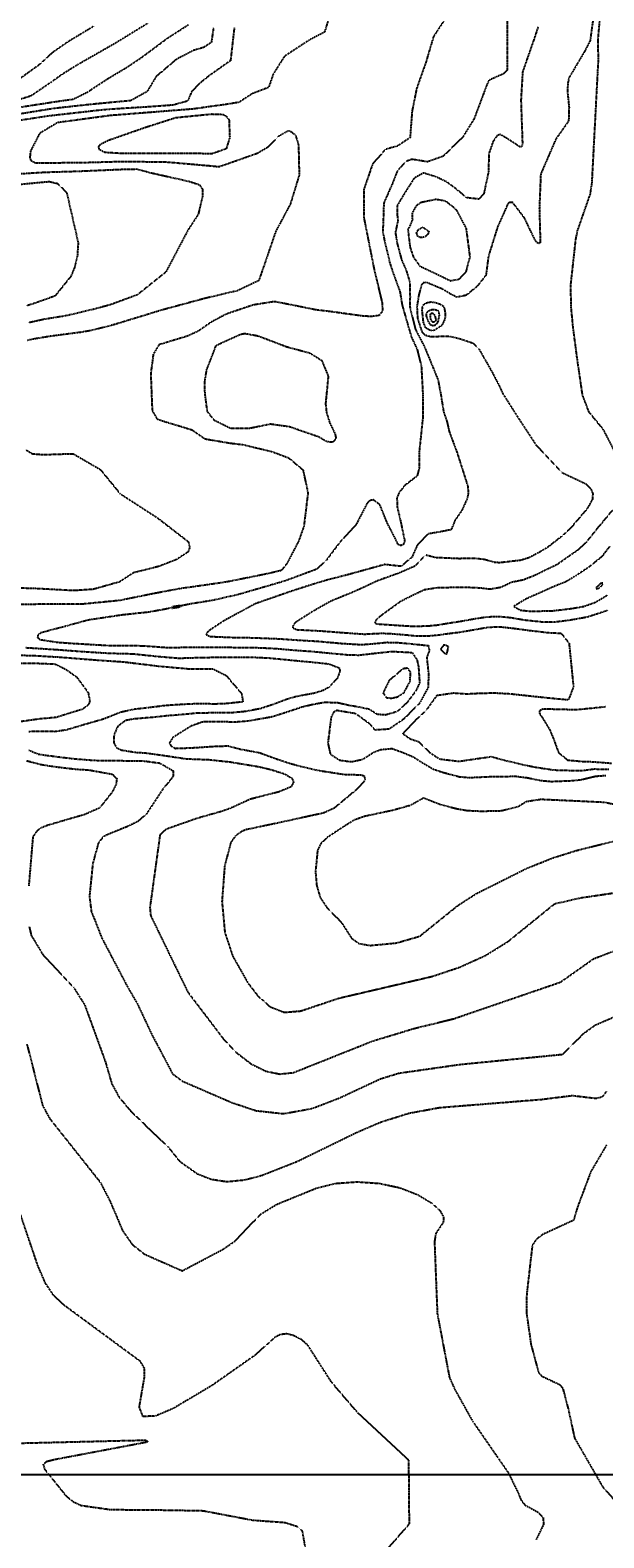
# Model space of a CAD drawing. Header units: feet. Extents: x 2234729 to 2255890, y 588345 to 614924.
# Tile 47 of 88: x 2247170 to 2247503, y 594634 to 595510. Entities that reach past the tile are written whole.
import ezdxf

# ---------------------------------------------------------------- set-up
doc = ezdxf.new("R2010")
doc.units = ezdxf.units.FT
doc.header["$MEASUREMENT"] = 0
doc.linetypes.add('OhDOT_USTN3', pattern=[0.22, 0.165, -0.055])
for name, color, linetype in [('DT_X_Contour_Major', 132, 'OhDOT_USTN3'), ('DT_X_Contour_Minor', 136, 'OhDOT_USTN3'), ('DT_X_Contour_Text', 251, 'Continuous')]:
    doc.layers.add(name, color=color, linetype=linetype)
doc.styles.add('L100', font='cceo.shx', dxfattribs={"height": 2})
picture_1 = doc.add_image_def('image1.sid', size_in_pixel=(17786, 6468))

msp = doc.modelspace()

# ---------------------------------------------------------------- linework, layer by layer
at = {"layer": 'DT_X_Contour_Major'}
for points in [[(2247447.03, 595519.93), (2247447.02, 595486.59), (2247444.83, 595484.3), (2247436.43, 595480.58), (2247435.19, 595477.94), (2247427.77, 595458.21), (2247421.13, 595447.48), (2247409.83, 595436.47), (2247400.74, 595433.19), (2247391.64, 595434.65), (2247388.38, 595433.46), (2247385.98, 595431.01), (2247383.13, 595427.72), (2247380.28, 595420.49), (2247375.32, 595409.23), (2247374.98, 595398.2), (2247374.73, 595392.44), (2247375.7, 595387.58), (2247378.8, 595374.49), (2247380.9, 595368.22), (2247384.66, 595357.97), (2247385.94, 595350.26), (2247386.43, 595348.47), (2247391.27, 595331.66), (2247394.69, 595324.32), (2247397.12, 595314.49), (2247398.01, 595297.88), (2247398.04, 595285.16), (2247395.89, 595264.83), (2247395.89, 595255.33), (2247394.65, 595250.71), (2247387.42, 595245.18), (2247384.22, 595241.07), (2247382.96, 595238.14), (2247383.17, 595232.48), (2247384.85, 595225.55), (2247387.43, 595213.19), (2247386.79, 595211), (2247385.32, 595210.34), (2247383.69, 595210.92), (2247381.98, 595214.51), (2247377.27, 595223.63), (2247373.06, 595234.02), (2247369.31, 595236.88), (2247367.65, 595236.67), (2247365.78, 595235.16), (2247359.28, 595222.59), (2247349.26, 595211.59), (2247342.14, 595202.07), (2247336.38, 595196.62), (2247317.67, 595189.7), (2247291.17, 595181.98), (2247275.9, 595178.5), (2247263.47, 595176.52), (2247247.1, 595173.14), (2247238.71, 595171.65), (2247223.09, 595169.99), (2247203.55, 595167.04), (2247191.21, 595163.65), (2247176.02, 595159.62), (2247174.43, 595158.23), (2247174.27, 595157.05), (2247175.63, 595155.8), (2247185.75, 595154.24), (2247194.36, 595153.6), (2247214.52, 595152.42), (2247235, 595152.21), (2247244.32, 595151.57), (2247249.69, 595151.14), (2247260.25, 595151.31), (2247285.8, 595151.27), (2247299.44, 595151.19), (2247311.86, 595150.65), (2247324.53, 595149.55), (2247334.36, 595148.85), (2247344.45, 595147.86), (2247353.78, 595146.99), (2247360.88, 595146.78), (2247370.46, 595147.87), (2247380.13, 595148.9), (2247391.77, 595148.26), (2247394.6, 595143.99), (2247395.5, 595139.89), (2247396.1, 595130.63), (2247394.09, 595126.12), (2247388.65, 595118.99), (2247383.24, 595114.13), (2247382.43, 595113.72), (2247376.28, 595111.95), (2247371.5, 595112.29), (2247366.88, 595115.25), (2247360.92, 595116.51), (2247354.96, 595117.54), (2247348.4, 595119.02), (2247340.85, 595119.21), (2247333.84, 595117.94), (2247327.59, 595116.43), (2247318.35, 595113.35), (2247310.84, 595110.94), (2247309.35, 595110.64), (2247296.68, 595108.42), (2247289.4, 595107.82), (2247276.87, 595108.04), (2247270.08, 595107.89), (2247263.52, 595105.59), (2247252.75, 595098.81), (2247250.87, 595095.79), (2247251.6, 595094.16), (2247254.16, 595092.6), (2247263.06, 595092.88), (2247278.65, 595093.88), (2247285.14, 595094.01), (2247292.15, 595092.12), (2247303.04, 595090.13), (2247304.1, 595089.76), (2247313.8, 595086.2), (2247319.85, 595084.19), (2247326.93, 595082.18), (2247337.77, 595079.72), (2247352.13, 595077.52), (2247362.05, 595077.21), (2247363.86, 595076.65), (2247364.47, 595074.41), (2247363.29, 595072.69), (2247359.43, 595068.62), (2247346.58, 595057.9), (2247340.39, 595055.05), (2247315.88, 595049.67), (2247295.38, 595045.35), (2247292.92, 595044.37), (2247289.14, 595041.7), (2247286.5, 595038.03), (2247282.9, 595024.46), (2247281.35, 595003.62), (2247283.02, 594985.66), (2247287.58, 594971.93), (2247296.34, 594956.49), (2247302.25, 594948.79), (2247309.28, 594942.53), (2247317.55, 594939.31), (2247327.12, 594940.1), (2247349.25, 594947.54), (2247403.74, 594960.26), (2247419.47, 594965.55), (2247434.42, 594972.34), (2247447.55, 594980.49), (2247474.57, 595002.36), (2247489.71, 595005.83), (2247553.1, 595015.12)], [(2247204.96, 595474.87), (2247215.25, 595481.65), (2247225.56, 595487.75), (2247234.62, 595493.81), (2247250.15, 595505.35), (2247262, 595512.94)], [(2247164.51, 595465.07), (2247187.8, 595468.65), (2247194.79, 595469.57), (2247203.33, 595473.74), (2247204.96, 595474.87)], [(2247376.95, 594627.09), (2247390.22, 594642.27), (2247389.9, 594679.15), (2247360.47, 594706.42), (2247345.01, 594724.47), (2247331.12, 594746.15), (2247327.45, 594749.23), (2247323.12, 594751.51), (2247318.84, 594752.57), (2247315.16, 594752.14), (2247311.96, 594750.5), (2247300.79, 594740.34), (2247275.42, 594722.5), (2247252.9, 594709.14), (2247242.44, 594704.74), (2247235.44, 594704.64), (2247233.37, 594710.07), (2247236.27, 594726.86), (2247236.46, 594732.42), (2247234.06, 594736.47), (2247189.72, 594769.17), (2247183.63, 594774.87), (2247178.75, 594782.15), (2247174.41, 594792.27), (2247162.52, 594827.32)]]:
    msp.add_lwpolyline(points, dxfattribs=at)
at = {"layer": 'DT_X_Contour_Minor'}
for points in [[(2247498.18, 595525.24), (2247495.12, 595503.51), (2247492.04, 595497.52), (2247484.35, 595484.49), (2247482.84, 595481.92), (2247482.14, 595478.59), (2247482.07, 595473.04), (2247482.91, 595464.93), (2247482.67, 595456.91), (2247475.28, 595446.46), (2247466.46, 595426.06), (2247465.66, 595406.32), (2247466.21, 595386.29), (2247465.43, 595385.76), (2247464.21, 595386.29), (2247463.03, 595388.12), (2247456.98, 595400.7), (2247450.17, 595409.63), (2247448.37, 595409.63), (2247447.35, 595408.77), (2247445.33, 595404.09), (2247441.4, 595395.4), (2247436.1, 595378.4), (2247434.64, 595367.34), (2247429.52, 595360.87), (2247423.15, 595355.68), (2247417.73, 595354.58), (2247414.32, 595356.29), (2247409.68, 595359.16), (2247400.22, 595363.15), (2247398.26, 595362.94), (2247397.16, 595361.72), (2247395.64, 595355.81), (2247394.56, 595349.14), (2247394.91, 595342.46), (2247397.44, 595334.42), (2247399.4, 595332.62), (2247402.91, 595331.72), (2247407.85, 595331.89), (2247412.95, 595332.01), (2247419.44, 595330.54), (2247427.28, 595327.89), (2247430.51, 595324.65), (2247438.14, 595311.25), (2247442.38, 595303.15), (2247444.54, 595298.43), (2247453.05, 595285.03), (2247463.69, 595268.85), (2247479.02, 595252.67), (2247492.76, 595246.17), (2247495.63, 595243.37), (2247496.69, 595240.51), (2247496.45, 595237.09), (2247493.73, 595232.19), (2247492.71, 595230.91), (2247483.89, 595220.53), (2247478.08, 595215.26), (2247470.57, 595209.38), (2247466.18, 595206.74), (2247459.61, 595203.24), (2247454.78, 595201.77), (2247442.8, 595200.38), (2247439.88, 595200.5), (2247433.47, 595202.3), (2247428.48, 595202.81), (2247418.84, 595202.74), (2247405.47, 595203.32), (2247399.58, 595204.82), (2247393.61, 595198.48), (2247383.01, 595193.88), (2247381.89, 595193.56), (2247370.9, 595189.56), (2247362.68, 595185.63), (2247356.56, 595182.94), (2247344.55, 595178.05), (2247333.96, 595172.04), (2247324.39, 595165.94), (2247322.68, 595164.15), (2247322.44, 595162.6), (2247324.96, 595161.52), (2247338.81, 595160.82), (2247347.89, 595160.12), (2247349.54, 595159.98), (2247364.08, 595158.95), (2247373.98, 595159.46), (2247378.59, 595159.29), (2247387.87, 595158.58), (2247394.82, 595157.85), (2247401.18, 595157.92), (2247407.18, 595158.48), (2247412.38, 595159.24), (2247419.06, 595160.05), (2247425.64, 595161.16), (2247436.05, 595162.99), (2247442.91, 595163.23), (2247452.28, 595162.14), (2247459.63, 595161.12), (2247472.63, 595159.64), (2247478.26, 595159.52), (2247482.91, 595153.69), (2247485.46, 595128.25), (2247482.51, 595120.66), (2247470.66, 595121.77), (2247462.37, 595122.66), (2247448.99, 595124.11), (2247439.87, 595124.63), (2247431.48, 595124.47), (2247423.55, 595124.07), (2247415.74, 595124.59), (2247406.02, 595123.21), (2247400.01, 595114.79), (2247394.48, 595109.64), (2247386.35, 595101.12), (2247390.86, 595098.05), (2247395.52, 595096.5), (2247401.91, 595090.26), (2247407.74, 595086.45), (2247418.96, 595085.08), (2247423.14, 595085.72), (2247437.8, 595087.82), (2247446.12, 595085.53), (2247457.29, 595082.91), (2247464.18, 595081.55), (2247474.32, 595080.05), (2247483.15, 595079.82), (2247490.19, 595079.7), (2247497.41, 595080.64), (2247506.08, 595080.43)], [(2247516.29, 595251.69), (2247502.93, 595277.65), (2247495.03, 595287.23), (2247494.48, 595288.03), (2247490.78, 595297.75), (2247487.53, 595320.06), (2247485.32, 595336.86), (2247484.19, 595348.49), (2247483.92, 595361.36), (2247486.84, 595387.98), (2247487.91, 595393.31), (2247495.29, 595414.48), (2247496.28, 595420.82), (2247500.04, 595492.84), (2247499.75, 595503.14), (2247501.63, 595525.74)], [(2247410.26, 595515.22), (2247404.17, 595505.91), (2247399.81, 595491.08), (2247394.39, 595475.79), (2247391.74, 595462.6), (2247390.59, 595447.24), (2247383.48, 595442.45), (2247376.39, 595440.42), (2247369.14, 595432.44), (2247368.59, 595431.26), (2247363.76, 595417.23), (2247363.78, 595400.61), (2247369.73, 595370.7), (2247374.3, 595351.52), (2247374.67, 595346.74), (2247372.71, 595343.99), (2247368.25, 595343.37), (2247363.33, 595343.6), (2247343.93, 595346.25), (2247335.78, 595347.23), (2247324.02, 595349.63), (2247312.36, 595351.93), (2247311.28, 595351.92), (2247299.57, 595350.08), (2247283.89, 595344.78), (2247275.19, 595340.18), (2247267.55, 595334.85), (2247261.05, 595331.9), (2247244.8, 595326.99), (2247241.47, 595321.57), (2247239.97, 595310.27), (2247240.83, 595288.78), (2247243.61, 595283.94), (2247247.56, 595282.55), (2247256.85, 595279.78), (2247263.99, 595277.54), (2247271.42, 595272.38), (2247272.81, 595272.11), (2247286.04, 595269.87), (2247293.25, 595269.03), (2247302.19, 595266.92), (2247310.64, 595264.86), (2247320.05, 595261.31), (2247328.37, 595254.33), (2247331.27, 595241.03), (2247328.92, 595221.62), (2247325.95, 595213.11), (2247318.93, 595199.65), (2247315.72, 595195.83), (2247308.19, 595194.06), (2247286.44, 595189.66), (2247281.41, 595188.78), (2247256.33, 595185.21), (2247241.85, 595182.48), (2247222.01, 595178.45), (2247200.36, 595176.34), (2247180.87, 595176.36), (2247149.39, 595175.82)], [(2247344.26, 595519.38), (2247340.92, 595508.54), (2247332.15, 595503.96), (2247317.59, 595494.41), (2247311.09, 595484.15), (2247308.47, 595476.41), (2247298.98, 595472.78), (2247291.23, 595467.76), (2247283.35, 595466.47), (2247264.41, 595463.85), (2247237.87, 595461.74), (2247216.68, 595460.09), (2247185.94, 595455.98), (2247175.45, 595449.71), (2247170.11, 595439.3), (2247169.78, 595435.67), (2247170.35, 595433.95), (2247173.13, 595432.58), (2247175.62, 595432.59), (2247201.86, 595432.85), (2247223.15, 595433.44), (2247249, 595433.16), (2247273.07, 595431.07), (2247279.68, 595430.41), (2247285.86, 595432.58), (2247301.97, 595438.27), (2247308.07, 595441.87), (2247314.87, 595448.55), (2247319.95, 595451.34), (2247321.54, 595450.73), (2247324.03, 595448.77), (2247325.74, 595443.04), (2247325.99, 595435.91), (2247326.17, 595425.44), (2247321.02, 595408.58), (2247312.55, 595392.78), (2247305.82, 595373.13), (2247302.73, 595364.25), (2247290.33, 595358.33), (2247271.18, 595353.82), (2247247.2, 595347.31), (2247242.39, 595345.88), (2247219.19, 595338.76), (2247205.86, 595335.29), (2247199.25, 595334.17), (2247182.06, 595331.94), (2247171.13, 595330.13), (2247168.15, 595329.44)], [(2247237.97, 595513.45), (2247219.24, 595501.94), (2247198.02, 595489.86), (2247188.64, 595484.04), (2247182.1, 595479.41), (2247170.45, 595471.45), (2247161.84, 595468.72)], [(2247276.36, 595510.75), (2247275.17, 595502.51), (2247270.85, 595499.66), (2247265, 595497.96), (2247254.98, 595492.78), (2247243.12, 595482.74), (2247237.86, 595473.97), (2247228.41, 595468.73), (2247205.03, 595466.51), (2247184.06, 595464.2), (2247162, 595460.66)], [(2247206.84, 595511.86), (2247192.17, 595503.07), (2247182.88, 595496.62), (2247174.55, 595489.09), (2247162.52, 595480.41)], [(2247288.52, 595511.3), (2247286.29, 595491.93), (2247274.14, 595483.37), (2247268.22, 595478.62), (2247263.77, 595474.06), (2247261.43, 595468.48), (2247252.99, 595466.14), (2247238.64, 595465.09), (2247216.53, 595463.7), (2247211.16, 595463.24), (2247180.33, 595459.74), (2247164.62, 595457.33)], [(2247464.91, 595511.43), (2247462.52, 595504.32), (2247455.93, 595485.45), (2247454.98, 595469.02), (2247455.84, 595443.79), (2247455.35, 595441.87), (2247454.29, 595441.87), (2247452.86, 595442.93), (2247445.66, 595447.53), (2247442.86, 595449.13), (2247441.11, 595448.36), (2247438.8, 595445.06), (2247436.41, 595438.13), (2247436.06, 595427.11), (2247433.46, 595414.83), (2247430.56, 595411.53), (2247423.47, 595412.33), (2247417.15, 595417.63), (2247411.71, 595421.6), (2247405.82, 595424.42), (2247398.34, 595426.71), (2247392.99, 595423.74), (2247387.46, 595415.08), (2247383.1, 595407.76), (2247383.08, 595402.75), (2247383.53, 595398.94), (2247382.02, 595392.23), (2247383.14, 595385.56), (2247385.72, 595376.06), (2247388.32, 595370.25), (2247390.48, 595363.22), (2247390.56, 595354.81), (2247390.49, 595348.81), (2247393.73, 595335.86), (2247398.99, 595325.68), (2247406.78, 595306.74), (2247408.45, 595298), (2247410.04, 595288.09), (2247412, 595282.46), (2247413.33, 595276.56), (2247417.88, 595264.34), (2247424.17, 595244.64), (2247424.34, 595240.64), (2247423.81, 595237.78), (2247420.69, 595230.82), (2247416.74, 595225.08), (2247414.47, 595219.57), (2247409.02, 595218.48), (2247400.95, 595217.08), (2247394.8, 595210.63), (2247391.73, 595203.7), (2247385.42, 595198.3), (2247375.74, 595199.33), (2247373.86, 595198.8), (2247355.09, 595193.58), (2247343.12, 595190.54), (2247332.06, 595187.21), (2247320.76, 595183.52), (2247300.74, 595176.58), (2247282.2, 595166.51), (2247273.15, 595160.47), (2247272.17, 595158.72), (2247274.3, 595157.58), (2247288.65, 595156.99), (2247299.31, 595156.85), (2247314.4, 595156.25), (2247324.74, 595155.53), (2247336.59, 595154.83), (2247344.32, 595154.15), (2247351.66, 595153.49), (2247362.48, 595152.86), (2247370.5, 595153.48), (2247377.05, 595154.18), (2247383.2, 595154.04), (2247389.98, 595153.45), (2247401.24, 595152.29), (2247401.78, 595149.44), (2247400.28, 595145.34), (2247401.25, 595136.13), (2247401.32, 595135.28), (2247401.04, 595127.88), (2247396.09, 595118.82), (2247392.32, 595115.04), (2247391.57, 595114.32), (2247386.83, 595109.51), (2247378.38, 595103.75), (2247370.23, 595103.23), (2247367.21, 595106.69), (2247359.09, 595112.69), (2247348.06, 595114.56), (2247346.27, 595113.67), (2247344.72, 595110.72), (2247342.86, 595095.73), (2247344.27, 595089.22), (2247349.74, 595085.75), (2247356.39, 595084.84), (2247363.08, 595086.23), (2247369.07, 595090.13), (2247373.63, 595091.95), (2247380.14, 595092.5), (2247386.63, 595090.13), (2247392.51, 595087.61), (2247397.21, 595084.62), (2247403.95, 595080.6), (2247409.4, 595078.76), (2247419.24, 595076.11), (2247425.15, 595075.66), (2247439.53, 595076.29), (2247452.32, 595076.37), (2247458.55, 595075.57), (2247466.82, 595073.89), (2247472.74, 595073.4), (2247484.2, 595073.83), (2247489.73, 595074.39), (2247498.34, 595076.44), (2247504.37, 595076.9)], [(2247213.33, 595438.6), (2247210.22, 595440.2), (2247209.77, 595442.07), (2247211.12, 595443.67), (2247215.57, 595445.83), (2247237.25, 595453.39), (2247254.51, 595458.92), (2247275.41, 595460.99), (2247282.02, 595460.75), (2247283.89, 595459.65), (2247285.43, 595457.66), (2247285.85, 595447.25), (2247283.81, 595440.76), (2247275.71, 595437.89), (2247258.82, 595438.04), (2247223.19, 595438.02), (2247213.33, 595438.6)], [(2247158.1, 595425.97), (2247178.31, 595427.19), (2247198.13, 595427.79), (2247223.11, 595428.86), (2247231.9, 595429.06), (2247240.12, 595426.85), (2247262.54, 595421.83), (2247268.26, 595419.87), (2247270.05, 595417.26), (2247270.02, 595413.03), (2247267.56, 595402.69), (2247261.61, 595393.58), (2247248.72, 595369.14), (2247232.22, 595355.98), (2247216.63, 595350.21), (2247207.47, 595347.71), (2247190.78, 595343.77), (2247177.82, 595341.67), (2247168.98, 595339.7)], [(2247156.96, 595419.53), (2247181.01, 595421.78), (2247185.86, 595420.65), (2247191.17, 595415.29), (2247197.82, 595386.21), (2247197.33, 595378.17), (2247195.61, 595371.47), (2247193.55, 595366.63), (2247184.39, 595355.29), (2247173.59, 595351.4), (2247168.24, 595349.66)], [(2247417.81, 595404.95), (2247416.44, 595406.3), (2247411.19, 595410.37), (2247405.57, 595411.36), (2247396.83, 595409.51), (2247394.06, 595407.55), (2247391.76, 595403.42), (2247391.93, 595399.59), (2247390.38, 595395.75), (2247389.32, 595393.88), (2247390.59, 595383.54), (2247392.56, 595377.75), (2247396.29, 595372.65), (2247403.09, 595369.45), (2247414.11, 595364.13), (2247419.15, 595365.14), (2247423.22, 595369.41), (2247425.48, 595378.08), (2247423.31, 595394.52), (2247417.81, 595404.95)], [(2247395.3, 595393.74), (2247397.94, 595395.33), (2247401.45, 595392.8), (2247400.95, 595390.98), (2247398.87, 595389.39), (2247396.46, 595389.27), (2247394.95, 595390.08), (2247394.38, 595392), (2247395.3, 595393.74)], [(2247409.02, 595338.12), (2247404.91, 595335.51), (2247403.59, 595335.15), (2247401.93, 595335.45), (2247399.62, 595336.79), (2247398.41, 595339.88), (2247397.65, 595346.77), (2247397.87, 595349.26), (2247398.6, 595350.41), (2247400.2, 595351.37), (2247402.88, 595351.9), (2247405.24, 595351.55), (2247408.14, 595350.59), (2247409.74, 595349.53), (2247410.48, 595348.07), (2247410.99, 595345.4), (2247411.06, 595342.92), (2247410.51, 595341.28), (2247409.02, 595338.12)], [(2247406.53, 595346.99), (2247407.21, 595346.13), (2247407.44, 595343.99), (2247406.79, 595340.52), (2247406.41, 595339.71), (2247405.57, 595338.55), (2247405.03, 595338.14), (2247403.83, 595337.96), (2247402.48, 595338.44), (2247401.18, 595340.69), (2247400.19, 595343.49), (2247400.23, 595345.02), (2247400.83, 595346.19), (2247401.82, 595346.95), (2247403.1, 595347.35), (2247405.19, 595347.35), (2247406.53, 595346.99)], [(2247404.33, 595344.99), (2247405.04, 595343.55), (2247405.39, 595342.22), (2247405.55, 595341.36), (2247405.23, 595340.53), (2247404.71, 595340.04), (2247403.78, 595340.04), (2247403.26, 595340.52), (2247402.64, 595341.85), (2247402.37, 595343.7), (2247402.51, 595344.91), (2247402.95, 595345.31), (2247403.6, 595345.38), (2247404.33, 595344.99)], [(2247343.9, 595281.71), (2247347, 595275.24), (2247347.57, 595272.59), (2247345.82, 595270.47), (2247342.51, 595270.51), (2247337.54, 595273.42), (2247320.6, 595279.28), (2247309.51, 595280.84), (2247297.18, 595278.32), (2247286.62, 595278.33), (2247285.47, 595278.78), (2247276.9, 595283.05), (2247272.87, 595288.24), (2247271.54, 595298.52), (2247271.32, 595304.86), (2247272.47, 595312.32), (2247277.97, 595326.55), (2247280.69, 595327.88), (2247292.31, 595333.13), (2247294.58, 595333.56), (2247302.29, 595332.17), (2247318.91, 595325.85), (2247332.23, 595322.27), (2247339.29, 595317.9), (2247343.06, 595308.66), (2247341.49, 595292.71), (2247342.06, 595287.57), (2247343.9, 595281.71)], [(2247167.37, 595266.02), (2247171.13, 595263.73), (2247177.29, 595263.19), (2247194.9, 595263.72), (2247210.68, 595254.54), (2247222.13, 595240.57), (2247244.15, 595226.27), (2247261.79, 595212.62), (2247262.58, 595209.12), (2247261.6, 595206.59), (2247255.07, 595202.3), (2247244.61, 595198.22), (2247229.98, 595194.52), (2247221.85, 595189.24), (2247206.58, 595184.93), (2247195.16, 595184.17), (2247173.17, 595185.37), (2247155.71, 595185.85)], [(2247505.21, 595172.59), (2247493.46, 595168.75), (2247482.24, 595166.78), (2247474.78, 595165.89), (2247466.83, 595165.95), (2247457.13, 595167), (2247448.99, 595168.37), (2247442.59, 595169.04), (2247435.27, 595168.81), (2247428.15, 595167.7), (2247419.1, 595166.09), (2247413.31, 595165.22), (2247406.41, 595164.05), (2247400.97, 595163.53), (2247392.2, 595163.32), (2247385.76, 595163.72), (2247370.9, 595164.73), (2247370.31, 595165.94), (2247371.61, 595168.02), (2247374.2, 595170.13), (2247385.29, 595178.15), (2247393.33, 595182.17), (2247399, 595184.82), (2247405.8, 595185.89), (2247416.57, 595186.19), (2247423.54, 595186.2), (2247431.61, 595185.83), (2247436.93, 595185.14), (2247443.39, 595186.23), (2247449.62, 595189.2), (2247456.4, 595190.57), (2247463.24, 595193.28), (2247469.34, 595196.3), (2247475.94, 595199.42), (2247482.55, 595204.08), (2247487.81, 595207.7), (2247492.92, 595212.23), (2247499.83, 595220.84), (2247516.32, 595240.6)], [(2247506.48, 595209.84), (2247501.95, 595203.93), (2247494.77, 595198.06), (2247487.02, 595192.9), (2247481.32, 595189.45), (2247472.51, 595185.87), (2247466.87, 595183.32), (2247458.01, 595179.38), (2247450.81, 595175.04), (2247454.56, 595172.89), (2247459.75, 595172.29), (2247461.03, 595172.25), (2247473.05, 595172.47), (2247484.34, 595173.81), (2247491.28, 595175), (2247498.14, 595177.42), (2247505.04, 595181.48)], [(2247502.27, 595187.64), (2247502.3, 595187.68), (2247502.41, 595187.89), (2247502.44, 595187.97), (2247502.52, 595188.43), (2247502.05, 595188.64), (2247501.57, 595188.52), (2247500.44, 595187.68), (2247498.91, 595186.19), (2247498.81, 595186.08), (2247498.42, 595185.61), (2247499.12, 595185.22), (2247500.3, 595185.62), (2247501.31, 595186.47), (2247502.27, 595187.64)], [(2247161.04, 595146.73), (2247171.5, 595146.54), (2247186.53, 595145.64), (2247208.09, 595143.95), (2247216.65, 595143.35), (2247224.6, 595142.8), (2247244.53, 595140.37), (2247262.39, 595138.77), (2247276.12, 595138.78), (2247283.8, 595134.9), (2247292.75, 595124.42), (2247293.51, 595119.58), (2247283.38, 595118.51), (2247277.47, 595118.31), (2247267.12, 595118.45), (2247260.49, 595118.18), (2247248.89, 595117.46), (2247238.19, 595116.11), (2247230.57, 595115.26), (2247222.56, 595113.53), (2247212.6, 595109.58), (2247202.76, 595106.73), (2247190.89, 595103.22), (2247184.2, 595102.28), (2247171.55, 595102.46), (2247169.17, 595102.2)], [(2247167.18, 595151.12), (2247184.8, 595150.02), (2247201.23, 595148.78), (2247215.59, 595147.88), (2247229.8, 595147.51), (2247244.42, 595145.97), (2247256.51, 595144.98), (2247270.11, 595145.42), (2247286.12, 595145.54), (2247299.57, 595145.53), (2247309.31, 595145.05), (2247324.32, 595143.57), (2247332.14, 595142.86), (2247343.34, 595141.69), (2247349.36, 595139.37), (2247349.9, 595137.58), (2247348.47, 595133.5), (2247343.74, 595128.23), (2247340.11, 595126.19), (2247334.62, 595124.48), (2247332.46, 595124.14), (2247324.41, 595122.63), (2247318.7, 595120.93), (2247311.55, 595118.24), (2247303.74, 595115.64), (2247295.1, 595114), (2247286.39, 595113.16), (2247277.17, 595113.17), (2247267.65, 595113.06), (2247256.33, 595112), (2247249.52, 595111.47), (2247242.72, 595110.72), (2247230.25, 595109.64), (2247225.39, 595108.78), (2247220.78, 595105.35), (2247218.67, 595100.48), (2247218.51, 595095.83), (2247220.1, 595093.02), (2247222.82, 595091.66), (2247231.55, 595090.27), (2247236.97, 595089.96), (2247247.51, 595088.5), (2247260.58, 595086.54), (2247273.99, 595086.04), (2247285.99, 595084.74), (2247302.86, 595081.95), (2247309.52, 595080.36), (2247317.86, 595077.73), (2247322.03, 595075.18), (2247322.9, 595072.94), (2247321.59, 595070.28), (2247314.49, 595067.31), (2247305.68, 595065.06), (2247297.92, 595063.1), (2247285.88, 595057.61), (2247280.48, 595055.77), (2247266.71, 595051.87), (2247248.95, 595045.6), (2247245.33, 595042.31), (2247239.49, 595000.19), (2247239.97, 594995.38), (2247261.54, 594951.01), (2247282.14, 594923.9), (2247290, 594915.72), (2247298.34, 594909.31), (2247306.81, 594905.14), (2247315.05, 594903.45), (2247322.98, 594904.35), (2247368.9, 594922.66), (2247392.66, 594929.86), (2247415.99, 594935.6), (2247477.93, 594956.84), (2247497.12, 594970.39), (2247508.22, 594974.64)], [(2247411.83, 595147.3), (2247412.15, 595148.2), (2247412.85, 595151.33), (2247412.75, 595151.86), (2247410.5, 595152.57), (2247409.95, 595152.37), (2247408.41, 595150.36), (2247408.5, 595149.89), (2247410.67, 595147.95), (2247411.83, 595147.3)], [(2247161.91, 595142.09), (2247175.82, 595141.96), (2247184.47, 595141.56), (2247190.88, 595138.36), (2247196.84, 595134.15), (2247203.68, 595124.94), (2247204.59, 595120.07), (2247203.82, 595117.87), (2247200.35, 595115.27), (2247194.87, 595113.61), (2247184.92, 595110.5), (2247175.67, 595109.69), (2247164.66, 595108.13)], [(2247390.71, 595131.57), (2247390.75, 595134.18), (2247390.91, 595136.8), (2247389.24, 595139.17), (2247386.45, 595138.76), (2247378.43, 595131.96), (2247376.02, 595127.09), (2247374.96, 595124.64), (2247376.92, 595122.03), (2247379.81, 595121.75), (2247383.28, 595122.5), (2247387.2, 595125.09), (2247389.94, 595130.3), (2247390.71, 595131.57)], [(2247504, 595116.65), (2247494.83, 595115.68), (2247487.11, 595114.95), (2247476.72, 595115.17), (2247467.74, 595115.41), (2247465.72, 595114.36), (2247465.88, 595112.56), (2247467.35, 595110.52), (2247471.84, 595103.18), (2247474.13, 595097.46), (2247476.79, 595090.19), (2247482.1, 595085.82), (2247490.66, 595085.01), (2247496.48, 595084.85), (2247507.79, 595083.96)], [(2247167.86, 595085.45), (2247176.16, 595083.26), (2247184.52, 595081.95), (2247196.6, 595080.52), (2247204.1, 595080.05), (2247217.69, 595077.59), (2247220.26, 595075.1), (2247219.85, 595071.67), (2247217.59, 595067.21), (2247210.34, 595058.03), (2247201.51, 595054.11), (2247180.13, 595047.88), (2247176.02, 595046.27), (2247173.67, 595044.3), (2247171.52, 595041.26), (2247169.14, 595012.8)], [(2247169.21, 595091.59), (2247174.63, 595089.28), (2247177.76, 595088.8), (2247188.47, 595087.41), (2247194.99, 595086.63)], [(2247194.99, 595086.63), (2247196.37, 595086.49), (2247207.03, 595085.65), (2247216.51, 595085.56), (2247226.63, 595085.4), (2247236.41, 595085.24), (2247245.19, 595084.06), (2247252.99, 595079.59), (2247252.95, 595076.45), (2247251.73, 595074.61), (2247246.99, 595068.92), (2247237.4, 595054.38), (2247232.59, 595050.16), (2247226.31, 595047.11), (2247217.74, 595043.67), (2247212.39, 595041.32), (2247209.52, 595037.5), (2247206.3, 595025.76), (2247204.36, 595006.52), (2247205.48, 594997.88), (2247211.6, 594982.39), (2247226.15, 594954.73), (2247232.36, 594943.96), (2247240.52, 594926.53), (2247252.68, 594903.57), (2247258.45, 594899.31), (2247287.07, 594886.91), (2247301.31, 594882.17), (2247317.25, 594880.47), (2247333.78, 594883.5), (2247349.49, 594889.53), (2247373.39, 594900.7), (2247384.02, 594903.98), (2247419.77, 594909.08), (2247479.2, 594914.93), (2247491.57, 594927.17), (2247498.11, 594931.89), (2247511.98, 594937.96)], [(2247390.29, 595059.31), (2247380.38, 595056.52), (2247364.19, 595053.08), (2247358.22, 595050.97), (2247353.5, 595048.04), (2247342.32, 595040.71), (2247338.8, 595037.34), (2247336.85, 595033.34), (2247335.65, 595020.91), (2247336.32, 595013.12), (2247338.41, 595005.95), (2247342.12, 595000.37), (2247350.66, 594991.55), (2247356.57, 594982.41), (2247360.87, 594979.27), (2247367.49, 594978.14), (2247382.77, 594979.61), (2247396.22, 594983.53), (2247418.7, 595001.59), (2247429.07, 595008.26), (2247458.26, 595022.89), (2247473.46, 595028.97), (2247486.87, 595033.18), (2247517.59, 595040.94)], [(2247390.29, 595059.31), (2247398.37, 595063.87), (2247408.52, 595059.9), (2247417.84, 595057.54), (2247423.88, 595056.49), (2247432.21, 595056.13), (2247443.65, 595056.42), (2247453.5, 595058.94), (2247458.12, 595061.79), (2247466.51, 595063.06), (2247467.9, 595063.01), (2247484.98, 595062.23), (2247503.24, 595061.37), (2247515.87, 595058.81), (2247539.78, 595054.99), (2247566.12, 595053.2), (2247598.46, 595055.09), (2247619.07, 595056.18), (2247622.06, 595056.6), (2247622.97, 595057.38), (2247623.15, 595058.29), (2247622.77, 595059.88)], [(2247169.42, 594988.99), (2247170.6, 594983.93), (2247177.42, 594972.67), (2247195.17, 594953.84), (2247201.67, 594943.49), (2247213.57, 594910.77), (2247217.36, 594897.81), (2247221.52, 594890.14), (2247228.24, 594882.03), (2247250.28, 594860.87), (2247256.8, 594852.76), (2247267.05, 594845.54), (2247274.87, 594842.45), (2247284.07, 594841.01), (2247294.28, 594841.96), (2247304.93, 594844.77), (2247325.43, 594852.89), (2247359.14, 594869.37), (2247373.57, 594875.59), (2247389.86, 594880.72), (2247407.77, 594884.02), (2247467.03, 594888.77), (2247484.87, 594891.01), (2247498.4, 594889.38), (2247502.34, 594890.24), (2247504.75, 594893.39)], [(2247168.05, 594920.78), (2247177.2, 594885.17), (2247181.25, 594877.66), (2247210.81, 594840.41), (2247216.52, 594829.22), (2247223.69, 594812.4), (2247229.18, 594804.56), (2247236.34, 594798.87), (2247258.28, 594789.19), (2247281.61, 594801.49), (2247288.95, 594806.47), (2247303.74, 594822.04), (2247313.12, 594827.79), (2247336.63, 594837.4), (2247347.66, 594839.99), (2247360.02, 594840.88), (2247372.76, 594839.99), (2247384.76, 594837.42), (2247395.02, 594833.4), (2247402.95, 594828.65), (2247408.04, 594824.05), (2247410.08, 594820.27), (2247409.87, 594817.36), (2247405.51, 594810.89), (2247404.77, 594806.03), (2247406.4, 594764.3), (2247413.44, 594727.27), (2247416.65, 594720.16), (2247426.93, 594701.82), (2247447.71, 594671.78), (2247453.43, 594660.09), (2247454.97, 594656.15), (2247457.23, 594653.25), (2247465.1, 594648.9), (2247467.87, 594646), (2247468.07, 594641.86), (2247463.74, 594632.95)], [(2247504.65, 594862.16), (2247495.6, 594846.87), (2247487.87, 594826.36), (2247485.51, 594818.51), (2247467.7, 594810.32), (2247463.68, 594807.25), (2247461.56, 594803.98), (2247458.33, 594775.67), (2247458.12, 594765.25), (2247460.8, 594746.49), (2247465.1, 594730.42), (2247467.12, 594728.01), (2247477.14, 594723.32), (2247479.21, 594721.2), (2247482.45, 594708.94), (2247486.11, 594692.08), (2247502.27, 594664.04), (2247509.53, 594655.7)], [(2247163.06, 594689.1), (2247225.29, 594690.62), (2247237.53, 594690.91), (2247238.17, 594689.71), (2247184.51, 594679.56), (2247179.45, 594678.3), (2247177.49, 594676.77), (2247178.3, 594673.99), (2247190.48, 594658.86), (2247194.69, 594655.26), (2247199.55, 594652.96), (2247216.72, 594650.55), (2247251.33, 594650.25), (2247270.45, 594649.89), (2247299.29, 594644.41), (2247317.9, 594643.08), (2247325.2, 594640.74), (2247327.91, 594638.04), (2247333.29, 594608.04)]]:
    msp.add_lwpolyline(points, dxfattribs=at)

# ---------------------------------------------------------------- texts
at = {"layer": 'DT_X_Contour_Text', "linetype": 'Continuous', "lineweight": -3, "insert": (2247254.8, 595174.75, 680), "char_height": 2, "width": 3.8236, "attachment_point": 5, "rotation": 8.92414, "style": 'L100', "bg_fill": 1, "box_fill_scale": 1, "bg_fill_color": 9, "bg_fill_transparency": 0}
msp.add_mtext('1080', dxfattribs=at)

# ---------------------------------------------------------------- pictures from other files: only their frames are drawn
image = msp.add_image(picture_1, insert=(2243173.45, 594670.71), size_in_units=(8711.37, 3167.95), dxfattribs=dict(fade=50))
image.dxf.flags = 7

doc.saveas('drawing.dxf')
